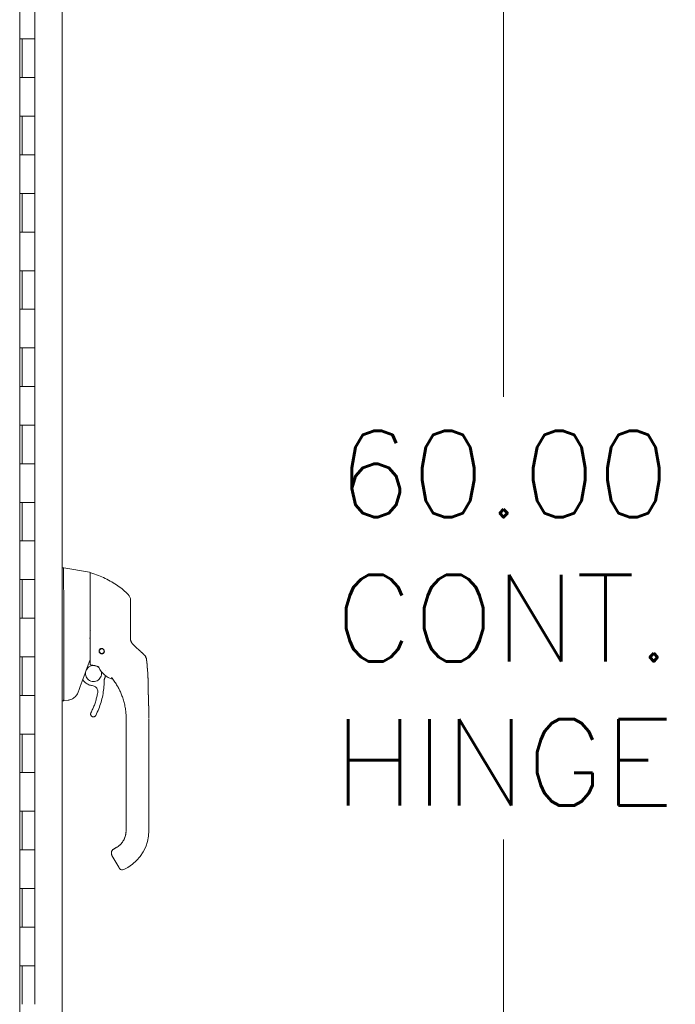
# Model space of a CAD drawing. Header units: inches. Extents: x 4 to 472, y 10 to 298.
# Tile 16 of 45: x 50 to 67, y 173 to 198. Entities that reach past the tile are written whole.
import ezdxf

# ---------------------------------------------------------------- set-up
doc = ezdxf.new("R2010")
doc.units = ezdxf.units.IN
doc.header["$LTSCALE"] = 28
doc.header["$MEASUREMENT"] = 0
doc.layers.add('Dimension (ANSI)', color=7, linetype='Continuous', lineweight=5)
doc.layers.add('Visible (ANSI)', color=7, linetype='Continuous', lineweight=5)
doc.styles.add('ROMANS', font='romans.shx')
doc.dimstyles.new('Default (ANSI)', dxfattribs={"dimscale": 28, "dimtxt": 0.08, "dimasz": 0.098425, "dimexe": 0.125, "dimexo": 0.0625, "dimgap": 0.031496, "dimtad": 0, "dimtih": 1, "dimtoh": 1, "dimrnd": 1e-08, "dimzin": 0, "dimdsep": 46, "dimtxsty": 'ROMANS', "dimcen": 0.09, "dimdle": 0.393701, "dimclrd": 256, "dimclre": 256, "dimclrt": 256, "dimadec": 0, "dimazin": 0, "dimtfac": 1.25, "dimtofl": 0, "dimtmove": 0, "dimatfit": 3, "dimfxl": 0, "dimtolj": 1, "dimtzin": 0, "dimlwd": -1, "dimlwe": -1, "dimarcsym": 0})

# ---------------------------------------------------------------- blocks, each defined once
blk = doc.blocks.new('*D30')
at = {"layer": 'Defpoints', "color": 0}
for p in [(50.392, 212.613), (50.392, 152.613), (62.541, 152.613)]:
    blk.add_point(p, dxfattribs=at)
at = {"layer": 'Dimension (ANSI)'}
for p, q in [((52.142, 212.613), (66.041, 212.613)), ((62.541, 209.858), (62.541, 188.349)), ((62.541, 155.369), (62.541, 176.878)), ((52.142, 152.613), (66.041, 152.613))]:
    blk.add_line(p, q, dxfattribs=at)
for points in [[(62.081, 209.858), (63, 209.858), (62.541, 212.613)], [(62.081, 155.369), (63, 155.369), (62.541, 152.613)]]:
    blk.add_solid(points, dxfattribs=at)
at = {"layer": 'Dimension (ANSI)', "insert": (62.541, 182.613), "char_height": 2.24, "attachment_point": 5, "style": 'ROMANS'}
blk.add_mtext('\\A1;60.00\\PCONT.\\PHINGE', dxfattribs=at)

msp = doc.modelspace()

# ---------------------------------------------------------------- linework, layer by layer
at = {"layer": 'Visible (ANSI)'}
for p, q in [((51.0984, 213.8012), (51.0984, 151.4261)), ((49.9966, 213.268), (49.9966, 151.893)), ((50.3917, 197.6135), (50.3917, 198.6135)), ((49.9994, 196.6135), (49.9994, 197.6135)), ((49.9994, 197.6135), (50.068, 197.6135)), ((50.0617, 196.6135), (50.0617, 197.6135)), ((50.3917, 197.6135), (50.068, 197.6135)), ((50.068, 197.6135), (50.3917, 197.6135)), ((50.3917, 196.6135), (50.3917, 197.6135)), ((50.068, 196.6135), (49.9994, 196.6135)), ((50.068, 196.6135), (50.3917, 196.6135)), ((50.3917, 196.6135), (50.068, 196.6135)), ((50.3917, 195.6135), (50.3917, 196.6135)), ((49.9994, 194.6135), (49.9994, 195.6135)), ((49.9994, 195.6135), (50.068, 195.6135)), ((50.0617, 194.6135), (50.0617, 195.6135)), ((50.3917, 195.6135), (50.068, 195.6135)), ((50.068, 195.6135), (50.3917, 195.6135)), ((50.3917, 194.6135), (50.3917, 195.6135)), ((50.068, 194.6135), (49.9994, 194.6135)), ((50.068, 194.6135), (50.3917, 194.6135)), ((50.3917, 194.6135), (50.068, 194.6135)), ((50.3917, 193.6135), (50.3917, 194.6135)), ((49.9994, 192.6135), (49.9994, 193.6135)), ((49.9994, 193.6135), (50.068, 193.6135)), ((50.0617, 192.6135), (50.0617, 193.6135)), ((50.3917, 193.6135), (50.068, 193.6135)), ((50.068, 193.6135), (50.3917, 193.6135)), ((50.3917, 192.6135), (50.3917, 193.6135)), ((50.068, 192.6135), (49.9994, 192.6135)), ((50.068, 192.6135), (50.3917, 192.6135)), ((50.3917, 192.6135), (50.068, 192.6135)), ((50.3917, 191.6135), (50.3917, 192.6135)), ((49.9994, 190.6135), (49.9994, 191.6135)), ((49.9994, 191.6135), (50.068, 191.6135)), ((50.0617, 190.6135), (50.0617, 191.6135)), ((50.3917, 191.6135), (50.068, 191.6135)), ((50.068, 191.6135), (50.3917, 191.6135)), ((50.3917, 190.6135), (50.3917, 191.6135)), ((50.068, 190.6135), (49.9994, 190.6135)), ((50.068, 190.6135), (50.3917, 190.6135)), ((50.3917, 190.6135), (50.068, 190.6135)), ((50.3917, 189.6135), (50.3917, 190.6135)), ((49.9994, 188.6135), (49.9994, 189.6135)), ((49.9994, 189.6135), (50.068, 189.6135)), ((50.0617, 188.6135), (50.0617, 189.6135)), ((50.3917, 189.6135), (50.068, 189.6135)), ((50.068, 189.6135), (50.3917, 189.6135)), ((50.3917, 188.6135), (50.3917, 189.6135)), ((50.068, 188.6135), (49.9994, 188.6135)), ((50.068, 188.6135), (50.3917, 188.6135)), ((50.3917, 188.6135), (50.068, 188.6135)), ((50.3917, 187.6135), (50.3917, 188.6135)), ((49.9994, 186.6135), (49.9994, 187.6135)), ((49.9994, 187.6135), (50.068, 187.6135)), ((50.0617, 186.6135), (50.0617, 187.6135)), ((50.3917, 187.6135), (50.068, 187.6135)), ((50.068, 187.6135), (50.3917, 187.6135)), ((50.3917, 186.6135), (50.3917, 187.6135)), ((50.068, 186.6135), (49.9994, 186.6135)), ((50.068, 186.6135), (50.3917, 186.6135)), ((50.3917, 186.6135), (50.068, 186.6135)), ((50.3917, 185.6135), (50.3917, 186.6135)), ((49.9994, 184.6135), (49.9994, 185.6135)), ((49.9994, 185.6135), (50.068, 185.6135)), ((50.0617, 184.6135), (50.0617, 185.6135)), ((50.3917, 185.6135), (50.068, 185.6135)), ((50.068, 185.6135), (50.3917, 185.6135)), ((50.3917, 184.6135), (50.3917, 185.6135)), ((50.068, 184.6135), (49.9994, 184.6135)), ((50.068, 184.6135), (50.3917, 184.6135)), ((50.3917, 184.6135), (50.068, 184.6135)), ((50.3917, 183.6135), (50.3917, 184.6135)), ((51.0984, 183.9191), (51.1428, 183.9191)), ((51.143, 183.9191), (51.1428, 183.9191)), ((51.8105, 183.8014), (51.143, 183.9191)), ((49.9994, 182.6135), (49.9994, 183.6135)), ((49.9994, 183.6135), (50.068, 183.6135)), ((50.0617, 182.6135), (50.0617, 183.6135)), ((50.3917, 183.6135), (50.068, 183.6135)), ((50.068, 183.6135), (50.3917, 183.6135)), ((50.3917, 182.6135), (50.3917, 183.6135)), ((51.8267, 183.4415), (51.8267, 183.782)), ((51.143, 183.2212), (51.143, 182.1571)), ((50.068, 182.6135), (49.9994, 182.6135)), ((50.068, 182.6135), (50.3917, 182.6135)), ((50.3917, 182.6135), (50.068, 182.6135)), ((50.3917, 181.6135), (50.3917, 182.6135)), ((51.143, 181.9266), (51.143, 180.5222)), ((49.9994, 180.6135), (49.9994, 181.6135)), ((49.9994, 181.6135), (50.068, 181.6135)), ((50.0617, 180.6135), (50.0617, 181.6135)), ((50.3917, 181.6135), (50.068, 181.6135)), ((50.068, 181.6135), (50.3917, 181.6135)), ((50.3917, 180.6135), (50.3917, 181.6135)), ((52.2301, 181.2715), (52.2301, 181.2715)), ((51.6283, 181.0274), (51.6698, 180.9779)), ((50.068, 180.6135), (49.9994, 180.6135)), ((50.068, 180.6135), (50.3917, 180.6135)), ((50.3917, 180.6135), (50.068, 180.6135)), ((50.3917, 179.6135), (50.3917, 180.6135)), ((51.0984, 180.4703), (51.142, 180.4703)), ((51.142, 180.4703), (51.143, 180.4703)), ((51.2562, 180.4902), (51.143, 180.4703)), ((51.835, 180.129), (51.835, 180.1293)), ((52.7568, 179.9502), (52.7568, 180.0102)), ((52.7568, 179.9502), (52.7568, 179.34)), ((53.3473, 179.0841), (53.3473, 180.0102)), ((49.9994, 178.6135), (49.9994, 179.6135)), ((49.9994, 179.6135), (50.068, 179.6135)), ((50.0617, 178.6135), (50.0617, 179.6135)), ((50.3917, 179.6135), (50.068, 179.6135)), ((50.068, 179.6135), (50.3917, 179.6135)), ((50.3917, 178.6135), (50.3917, 179.6135)), ((52.7568, 179.2416), (52.7568, 179.34)), ((52.7568, 179.2416), (52.7568, 179.0841)), ((52.7568, 179.0841), (52.7568, 178.6313)), ((53.3473, 179.0841), (53.3473, 177.1156)), ((50.068, 178.6135), (49.9994, 178.6135)), ((50.068, 178.6135), (50.3917, 178.6135)), ((50.3917, 178.6135), (50.068, 178.6135)), ((50.3917, 177.6135), (50.3917, 178.6135)), ((52.7568, 178.6313), (52.7568, 178.5329)), ((52.7568, 178.5329), (52.7568, 177.9227)), ((52.7568, 177.9227), (52.7568, 177.8243)), ((52.7568, 177.8243), (52.7568, 177.214)), ((49.9994, 176.6135), (49.9994, 177.6135)), ((49.9994, 177.6135), (50.068, 177.6135)), ((50.0617, 176.6135), (50.0617, 177.6135)), ((50.3917, 177.6135), (50.068, 177.6135)), ((50.068, 177.6135), (50.3917, 177.6135)), ((50.3917, 176.6135), (50.3917, 177.6135)), ((52.7568, 177.214), (52.7568, 177.1156)), ((50.068, 176.6135), (49.9994, 176.6135)), ((50.068, 176.6135), (50.3917, 176.6135)), ((50.3917, 176.6135), (50.068, 176.6135)), ((50.3917, 175.6135), (50.3917, 176.6135)), ((52.3736, 176.5314), (52.3736, 176.5314)), ((52.3736, 176.531), (52.3736, 176.5311)), ((52.3736, 176.5307), (52.3736, 176.5307)), ((52.3894, 176.4716), (52.5666, 176.1647)), ((52.5008, 176.6731), (52.4326, 176.6337)), ((52.5162, 176.6816), (52.4327, 176.6334)), ((52.4327, 176.6337), (52.5008, 176.6731)), ((52.5008, 176.6731), (52.4327, 176.6337)), ((52.5008, 176.6724), (52.4327, 176.633)), ((52.4327, 176.633), (52.5008, 176.6724)), ((52.4327, 176.633), (52.5008, 176.6724)), ((52.4327, 176.6337), (52.4327, 176.6337)), ((52.4327, 176.633), (52.4327, 176.633)), ((52.5008, 176.6731), (52.5008, 176.6731)), ((52.5008, 176.6724), (52.5008, 176.6724)), ((52.7961, 176.1609), (52.6938, 176.1019)), ((49.9994, 174.6135), (49.9994, 175.6135)), ((49.9994, 175.6135), (50.068, 175.6135)), ((50.0617, 174.6135), (50.0617, 175.6135)), ((50.3917, 175.6135), (50.068, 175.6135)), ((50.068, 175.6135), (50.3917, 175.6135)), ((50.3917, 174.6135), (50.3917, 175.6135)), ((50.068, 174.6135), (49.9994, 174.6135)), ((50.068, 174.6135), (50.3917, 174.6135)), ((50.3917, 174.6135), (50.068, 174.6135)), ((50.3917, 173.6135), (50.3917, 174.6135)), ((49.9994, 172.6135), (49.9994, 173.6135)), ((49.9994, 173.6135), (50.068, 173.6135)), ((50.0617, 172.6135), (50.0617, 173.6135)), ((50.3917, 173.6135), (50.068, 173.6135)), ((50.068, 173.6135), (50.3917, 173.6135)), ((50.3917, 172.6135), (50.3917, 173.6135))]:
    msp.add_line(p, q, dxfattribs=at)
msp.add_circle((52.122, 181.7609), 0.061, dxfattribs=at)
for centre, radius, start, end in [((51.8071, 183.782), 0.0197, 0.00006, 80.00001), ((51.8385, 183.7763), 0.0118, 73.0732, 179.99998), ((51.0141, 183.2212), 0.129, 0.01037, 3.51015), ((52.6732, 183.086), 0.1969, 359.99997, 45.47278), ((52.122, 181.7609), 0.0689, 180.08663, 359.90795), ((52.122, 181.7621), 0.061, 180.56492, 359.43508), ((52.122, 181.7618), 0.061, 180.42604, 359.57396), ((52.122, 181.7615), 0.061, 180.2801, 359.7199), ((52.0287, 181.335), 0.0201, 23.66834, 56.81565), ((52.5519, 181.5644), 0.5512, 203.66848, 254.63979), ((66.388, 175.5279), 15.748, 159.74434, 160.82859), ((52.4005, 181.0135), 0.0201, 44.47562, 74.6398), ((52.6545, 176.1701), 0.0787, 210.00002, 300.00002)]:
    msp.add_arc(centre, radius, start, end, dxfattribs=at)
for centre, major_axis, ratio, start_param, end_param in [((53.1355, 182.1221), (-0.2377, -0.1397), 0.8326746, 0.1984379, 0.2341508), ((53.0889, 181.5188), (-0.0314, 0.1943), 0.9999984, 4.712389, 5.3634248), ((53.0889, 181.5181), (0.1958, 0.0203), 0.9999934, 0, 0.5297275), ((53.4869, 180.8185), (-1.4398, 0.5246), 0.0011887, 0.0004265, 0.0011341), ((52.0404, 181.3299), (0.0081, 0.0184), 0.9571386, 6.2831848, 6.2867931), ((52.358, 181.0672), (0.0155, 0.0128), 0.7633201, 6.2825394, 6.2831869), ((52.5519, 181.5647), (0.5314, -0.1463), 0.9999993, 4.712389, 4.7123951), ((51.9633, 181.6274), (0.4425, -0.5946), 0.000761, 6.2822115, 6.2842075), ((50.6896, 180.4703), (0.4534, 0.0534), 0.1629425, 6.1951839, 6.264012), ((52.2449, 177.1163), (0.5118, 0), 0.9999992, 5.2359878, 6.2831853), ((52.2449, 177.1156), (1.1024, 0), 0.9999992, 5.2359878, 6.2831853), ((52.4576, 176.511), (-0.0682, -0.0394), 0.0011029, 6.2825485, 6.2831853)]:
    msp.add_ellipse(centre, major_axis=major_axis, ratio=ratio, start_param=start_param, end_param=end_param, dxfattribs=at)
for points, knots in [([(51.1428, 183.9191), (51.14, 183.9191), (51.1379, 183.9145), (51.1342, 183.8941), (51.1329, 183.8762), (51.1305, 183.8185), (51.13, 183.7734), (51.13, 183.6632), (51.1305, 183.5993), (51.1329, 183.4777), (51.1342, 183.4238), (51.1379, 183.3223), (51.14, 183.2756), (51.1428, 183.2291)], [-2.7434722, -2.7434722, -2.7434722, -2.7434722, -2.3881903, -2.3881903, -1.9605506, -1.9605506, -1.3719512, -1.3719512, -0.783309, -0.783309, -0.3554091, -0.3554091, 0, 0, 0, 0]), ([(52.8112, 183.2264), (52.7714, 183.2656), (52.7288, 183.3041), (52.6838, 183.3416), (52.6387, 183.3791), (52.5911, 183.4155), (52.541, 183.4507), (52.4908, 183.4859), (52.438, 183.5198), (52.3828, 183.5522), (52.3275, 183.5846), (52.2698, 183.6154), (52.2122, 183.6432), (52.1545, 183.6711), (52.0971, 183.6962), (52.0359, 183.7202), (51.9747, 183.7443), (51.9096, 183.767), (51.842, 183.7876)], [0, 0, 0, 0, 0.1666667, 0.1666667, 0.1666667, 0.3333333, 0.3333333, 0.3333333, 0.5, 0.5, 0.5, 0.6666667, 0.6666667, 0.6666667, 0.8333333, 0.8333333, 0.8333333, 1, 1, 1, 1]), ([(51.8267, 183.4415), (51.8267, 183.4293), (51.8267, 183.4173), (51.8267, 183.4056), (51.8267, 183.3879), (51.8267, 183.371), (51.8267, 183.3547), (51.8267, 183.3384), (51.8267, 183.3228), (51.8267, 183.3079), (51.8267, 183.2929), (51.8267, 183.2786), (51.8267, 183.2649), (51.8267, 183.2513), (51.8267, 183.2382), (51.8267, 183.2257), (51.8267, 183.2132), (51.8267, 183.2012), (51.8267, 183.1898), (51.8267, 183.1783), (51.8267, 183.1674), (51.8267, 183.1569), (51.8267, 183.1465), (51.8267, 183.1365), (51.8267, 183.127), (51.8267, 183.1174), (51.8267, 183.1084), (51.8267, 183.0997), (51.8267, 183.091), (51.8267, 183.0828), (51.8267, 183.0749)], [0.73879691, 0.73879691, 0.73879691, 0.73879691, 0.75675676, 0.75675676, 0.75675676, 0.78378378, 0.78378378, 0.78378378, 0.81081081, 0.81081081, 0.81081081, 0.83783784, 0.83783784, 0.83783784, 0.86486486, 0.86486486, 0.86486486, 0.89189189, 0.89189189, 0.89189189, 0.91891892, 0.91891892, 0.91891892, 0.94594595, 0.94594595, 0.94594595, 0.97297297, 0.97297297, 0.97297297, 1, 1, 1, 1]), ([(51.8267, 183.0749), (51.8267, 182.99), (51.8267, 182.9083), (51.8267, 182.8289), (51.8267, 182.7496), (51.8267, 182.6727), (51.8267, 182.6003), (51.8267, 182.528), (51.8267, 182.4602), (51.8267, 182.3895), (51.8267, 182.3189), (51.8267, 182.2453), (51.8267, 182.1713)], [0, 0, 0, 0, 0.25, 0.25, 0.25, 0.5, 0.5, 0.5, 0.75, 0.75, 0.75, 1, 1, 1, 1]), ([(52.87, 182.4713), (52.87, 182.4803), (52.87, 182.4897), (52.87, 182.4995), (52.87, 182.5094), (52.87, 182.5198), (52.87, 182.5306), (52.87, 182.5414), (52.87, 182.5527), (52.87, 182.5645), (52.87, 182.5763), (52.87, 182.5886), (52.87, 182.6014), (52.87, 182.6142), (52.87, 182.6276), (52.87, 182.6415), (52.87, 182.6553), (52.87, 182.6698), (52.87, 182.6847), (52.87, 182.6997), (52.87, 182.7153), (52.87, 182.7314), (52.87, 182.7475), (52.87, 182.7643), (52.87, 182.7815), (52.87, 182.7987), (52.87, 182.8165), (52.87, 182.8346), (52.87, 182.8528), (52.87, 182.8714), (52.87, 182.8892), (52.87, 182.9069), (52.87, 182.9237), (52.87, 182.9388), (52.87, 182.954), (52.87, 182.9674), (52.87, 182.9794), (52.87, 182.9915), (52.87, 183.002), (52.87, 183.0113), (52.87, 183.0206), (52.87, 183.0286), (52.87, 183.0357), (52.87, 183.0427), (52.87, 183.0487), (52.87, 183.0539), (52.87, 183.0591), (52.87, 183.0634), (52.87, 183.067), (52.87, 183.0707), (52.87, 183.0737), (52.87, 183.0761), (52.87, 183.0785), (52.87, 183.0803), (52.87, 183.0817), (52.87, 183.0831), (52.87, 183.0841), (52.87, 183.0847), (52.87, 183.0853), (52.87, 183.0856), (52.87, 183.0856)], [0, 0, 0, 0, 0.05, 0.05, 0.05, 0.1, 0.1, 0.1, 0.15, 0.15, 0.15, 0.2, 0.2, 0.2, 0.25, 0.25, 0.25, 0.3, 0.3, 0.3, 0.35, 0.35, 0.35, 0.4, 0.4, 0.4, 0.45, 0.45, 0.45, 0.5, 0.5, 0.5, 0.55, 0.55, 0.55, 0.6, 0.6, 0.6, 0.65, 0.65, 0.65, 0.7, 0.7, 0.7, 0.75, 0.75, 0.75, 0.8, 0.8, 0.8, 0.85, 0.85, 0.85, 0.9, 0.9, 0.9, 0.95, 0.95, 0.95, 1, 1, 1, 1]), ([(52.87, 182.0816), (52.87, 182.1224), (52.87, 182.164), (52.87, 182.2065), (52.87, 182.249), (52.87, 182.2923), (52.87, 182.3365), (52.87, 182.3806), (52.87, 182.4256), (52.87, 182.4713)], [0, 0, 0, 0, 0.33333333, 0.33333333, 0.33333333, 0.66666667, 0.66666667, 0.66666667, 1, 1, 1, 1]), ([(51.143, 182.1558), (51.1426, 182.1171), (51.1424, 182.0785), (51.1424, 182.002), (51.1426, 181.9644), (51.143, 181.9279)], [-0.58964336, -0.58964336, -0.58964336, -0.58964336, -0.29484392, -0.29484392, 0, 0, 0, 0]), ([(51.826, 182.0837), (51.8254, 182.0856), (51.8245, 182.0873), (51.8231, 182.0889), (51.8217, 182.0904), (51.8199, 182.0918), (51.8178, 182.0932), (51.8156, 182.0945), (51.8131, 182.0958), (51.8105, 182.0971)], [0, 0, 0, 0, 0.3333333, 0.3333333, 0.3333333, 0.6666667, 0.6666667, 0.6666667, 1, 1, 1, 1]), ([(51.826, 182.0837), (51.8263, 182.0826), (51.8265, 182.0806), (51.8267, 182.076), (51.8267, 182.0735), (51.8267, 182.0711)], [-0.039762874, -0.039762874, -0.039762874, -0.039762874, -0.019191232, -0.019191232, 0, 0, 0, 0]), ([(51.8267, 182.1713), (51.8267, 182.1614), (51.8267, 182.1513), (51.8267, 182.1408), (51.8267, 182.1302), (51.8267, 182.1193), (51.8267, 182.1086), (51.8267, 182.0979), (51.8267, 182.0874), (51.8267, 182.077), (51.8267, 182.0666), (51.8267, 182.0563), (51.8267, 182.0461), (51.8267, 182.0359), (51.8267, 182.0258), (51.8267, 182.0159), (51.8267, 182.0061), (51.8267, 181.9964), (51.8267, 181.9864), (51.8267, 181.9765), (51.8267, 181.9663), (51.8267, 181.9556), (51.8267, 181.9449), (51.8267, 181.9336), (51.8267, 181.9222), (51.8267, 181.9109), (51.8267, 181.8993), (51.8267, 181.8876), (51.8267, 181.8759), (51.8267, 181.8641), (51.8267, 181.8521), (51.8267, 181.8401), (51.8267, 181.8281), (51.8267, 181.8159), (51.8267, 181.8038), (51.8267, 181.7916), (51.8267, 181.7794), (51.8267, 181.7672), (51.8267, 181.755), (51.8267, 181.7427), (51.8267, 181.7304), (51.8267, 181.7179), (51.8267, 181.7062), (51.8267, 181.6945), (51.8267, 181.6837), (51.8267, 181.6739), (51.8267, 181.664), (51.8267, 181.6551), (51.8267, 181.6468), (51.8267, 181.6385), (51.8267, 181.6308), (51.8267, 181.6236), (51.8267, 181.6163), (51.8267, 181.6094), (51.8267, 181.6028), (51.8267, 181.5961), (51.8267, 181.5896), (51.8267, 181.5832), (51.8267, 181.5768), (51.8267, 181.5706), (51.8267, 181.5644), (51.8267, 181.5582), (51.8267, 181.5521), (51.8267, 181.546), (51.8267, 181.5399), (51.8267, 181.5338), (51.8267, 181.5279), (51.8267, 181.5219), (51.8267, 181.5161), (51.8267, 181.5108), (51.8267, 181.5054), (51.8267, 181.5006), (51.8267, 181.4963), (51.8267, 181.4919), (51.8267, 181.488), (51.8267, 181.4845), (51.8267, 181.4809), (51.8267, 181.4777), (51.8267, 181.4747), (51.8267, 181.4717), (51.8267, 181.4691), (51.8267, 181.4666), (51.8267, 181.4642), (51.8267, 181.462), (51.8267, 181.4599), (51.8267, 181.4579), (51.8267, 181.456), (51.8267, 181.4542), (51.8267, 181.4525), (51.8267, 181.4509), (51.8267, 181.4493), (51.8267, 181.4478), (51.8267, 181.4463), (51.8267, 181.4449), (51.8267, 181.4435), (51.8267, 181.4421), (51.8267, 181.4408), (51.8267, 181.4394), (51.8267, 181.4381), (51.8267, 181.4367), (51.8267, 181.4354), (51.8267, 181.434), (51.8267, 181.4327), (51.8267, 181.4314), (51.8267, 181.4302), (51.8267, 181.4291), (51.8267, 181.428), (51.8267, 181.4271), (51.8267, 181.4262), (51.8267, 181.4254), (51.8267, 181.4246), (51.8267, 181.4239), (51.8267, 181.4233), (51.8267, 181.4227), (51.8267, 181.4221), (51.8267, 181.4216), (51.8267, 181.4211), (51.8267, 181.4206), (51.8267, 181.4202), (51.8267, 181.4198), (51.8267, 181.4194), (51.8267, 181.4191), (51.8267, 181.4187), (51.8267, 181.4184), (51.8267, 181.4181), (51.8267, 181.4179), (51.8267, 181.4177), (51.8267, 181.4174), (51.8267, 181.4172), (51.8267, 181.417), (51.8267, 181.4168), (51.8267, 181.4167), (51.8267, 181.4165), (51.8267, 181.4164), (51.8267, 181.4163), (51.8267, 181.4162), (51.8267, 181.416), (51.8267, 181.4159), (51.8267, 181.4159), (51.8267, 181.4158), (51.8267, 181.4157), (51.8267, 181.4157), (51.8267, 181.4156), (51.8267, 181.4156), (51.8267, 181.4155), (51.8267, 181.4155), (51.8267, 181.4155), (51.8267, 181.4154), (51.8267, 181.4154), (51.8267, 181.4154), (51.8267, 181.4154)], [0, 0, 0, 0, 0.02, 0.02, 0.02, 0.04, 0.04, 0.04, 0.06, 0.06, 0.06, 0.08, 0.08, 0.08, 0.1, 0.1, 0.1, 0.12, 0.12, 0.12, 0.14, 0.14, 0.14, 0.16, 0.16, 0.16, 0.18, 0.18, 0.18, 0.2, 0.2, 0.2, 0.22, 0.22, 0.22, 0.24, 0.24, 0.24, 0.26, 0.26, 0.26, 0.28, 0.28, 0.28, 0.3, 0.3, 0.3, 0.32, 0.32, 0.32, 0.34, 0.34, 0.34, 0.36, 0.36, 0.36, 0.38, 0.38, 0.38, 0.4, 0.4, 0.4, 0.42, 0.42, 0.42, 0.44, 0.44, 0.44, 0.46, 0.46, 0.46, 0.48, 0.48, 0.48, 0.5, 0.5, 0.5, 0.52, 0.52, 0.52, 0.54, 0.54, 0.54, 0.56, 0.56, 0.56, 0.58, 0.58, 0.58, 0.6, 0.6, 0.6, 0.62, 0.62, 0.62, 0.64, 0.64, 0.64, 0.66, 0.66, 0.66, 0.68, 0.68, 0.68, 0.7, 0.7, 0.7, 0.72, 0.72, 0.72, 0.74, 0.74, 0.74, 0.76, 0.76, 0.76, 0.78, 0.78, 0.78, 0.8, 0.8, 0.8, 0.82, 0.82, 0.82, 0.84, 0.84, 0.84, 0.86, 0.86, 0.86, 0.88, 0.88, 0.88, 0.9, 0.9, 0.9, 0.92, 0.92, 0.92, 0.94, 0.94, 0.94, 0.96, 0.96, 0.96, 0.98, 0.98, 0.98, 1, 1, 1, 1]), ([(52.87, 182.0831), (52.87, 182.0745), (52.8706, 182.0664), (52.8715, 182.0588), (52.8725, 182.0512), (52.8738, 182.0442), (52.8754, 182.0376), (52.8769, 182.0311), (52.8787, 182.025), (52.8806, 182.0193), (52.8826, 182.0137), (52.8846, 182.0085), (52.8867, 182.0037), (52.8889, 181.9989), (52.891, 181.9945), (52.8932, 181.9904), (52.8954, 181.9862), (52.8976, 181.9825), (52.8998, 181.9789), (52.902, 181.9754), (52.9042, 181.9722), (52.9063, 181.9691), (52.9085, 181.9661), (52.9106, 181.9632), (52.9128, 181.9606), (52.9149, 181.9579), (52.917, 181.9554), (52.9191, 181.953), (52.9212, 181.9506), (52.9233, 181.9483), (52.9254, 181.9461)], [0.00000004, 0.00000004, 0.00000004, 0.00000004, 0.1, 0.1, 0.1, 0.2, 0.2, 0.2, 0.3, 0.3, 0.3, 0.4, 0.4, 0.4, 0.5, 0.5, 0.5, 0.6, 0.6, 0.6, 0.7, 0.7, 0.7, 0.8, 0.8, 0.8, 0.9, 0.9, 0.9, 1, 1, 1, 1]), ([(52.122, 181.6918), (52.1168, 181.6918), (52.1116, 181.6924), (52.1014, 181.6947), (52.0964, 181.6965), (52.0843, 181.7024), (52.0778, 181.7073), (52.066, 181.7195), (52.0612, 181.7271), (52.0554, 181.7418), (52.0538, 181.7488), (52.0528, 181.7625), (52.0533, 181.7691), (52.0564, 181.783), (52.0593, 181.7901), (52.068, 181.8043), (52.0742, 181.8111), (52.0876, 181.8207), (52.094, 181.824), (52.1077, 181.8284), (52.1148, 181.8295), (52.122, 181.8295)], [-0.57392807, -0.57392807, -0.57392807, -0.57392807, -0.53381403, -0.53381403, -0.49391427, -0.49391427, -0.43075969, -0.43075969, -0.35976568, -0.35976568, -0.30059841, -0.30059841, -0.24545309, -0.24545309, -0.18315135, -0.18315135, -0.11040726, -0.11040726, -0.05467869, -0.05467869, -0.000001, -0.000001, -0.000001, -0.000001]), ([(52.122, 181.8295), (52.1273, 181.8295), (52.1326, 181.8289), (52.143, 181.8264), (52.1481, 181.8246), (52.1608, 181.8183), (52.1677, 181.8129), (52.1793, 181.7999), (52.1837, 181.7925), (52.1894, 181.7771), (52.1908, 181.7694), (52.191, 181.754), (52.1899, 181.7465), (52.1851, 181.7318), (52.1814, 181.7249), (52.1715, 181.7119), (52.1651, 181.7062), (52.1524, 181.6985), (52.1466, 181.696), (52.1345, 181.6926), (52.1283, 181.6918), (52.122, 181.6918)], [-0.56928744, -0.56928744, -0.56928744, -0.56928744, -0.52888577, -0.52888577, -0.48768411, -0.48768411, -0.42024216, -0.42024216, -0.35307171, -0.35307171, -0.29129274, -0.29129274, -0.2304014, -0.2304014, -0.16717789, -0.16717789, -0.09852884, -0.09852884, -0.04859211, -0.04859211, -0.000001, -0.000001, -0.000001, -0.000001]), ([(53.0727, 181.8059), (53.0784, 181.8004), (53.0847, 181.7945), (53.0915, 181.788), (53.0984, 181.7814), (53.106, 181.7742), (53.1134, 181.7671), (53.1209, 181.7601), (53.1282, 181.7531), (53.135, 181.7466), (53.1418, 181.7402), (53.148, 181.7342), (53.1538, 181.7288), (53.1596, 181.7233), (53.1648, 181.7183), (53.1696, 181.7137), (53.1745, 181.7091), (53.1788, 181.705), (53.1828, 181.7012), (53.1868, 181.6974), (53.1904, 181.6939), (53.1937, 181.6908), (53.197, 181.6877), (53.1999, 181.6849), (53.2025, 181.6824), (53.2051, 181.68), (53.2074, 181.6778), (53.2094, 181.6759), (53.2114, 181.6739), (53.2132, 181.6722), (53.2147, 181.6708), (53.2162, 181.6693), (53.2175, 181.6681), (53.2186, 181.6671), (53.2198, 181.666), (53.2207, 181.6651), (53.2214, 181.6644), (53.2222, 181.6637), (53.2228, 181.6631), (53.2232, 181.6627), (53.2237, 181.6623), (53.224, 181.662), (53.2242, 181.6618), (53.2244, 181.6616), (53.2245, 181.6615), (53.2245, 181.6615)], [0.00000004, 0.00000004, 0.00000004, 0.00000004, 0.06666667, 0.06666667, 0.06666667, 0.13333333, 0.13333333, 0.13333333, 0.2, 0.2, 0.2, 0.26666667, 0.26666667, 0.26666667, 0.33333333, 0.33333333, 0.33333333, 0.4, 0.4, 0.4, 0.46666667, 0.46666667, 0.46666667, 0.53333333, 0.53333333, 0.53333333, 0.6, 0.6, 0.6, 0.66666667, 0.66666667, 0.66666667, 0.73333333, 0.73333333, 0.73333333, 0.8, 0.8, 0.8, 0.86666667, 0.86666667, 0.86666667, 0.93333333, 0.93333333, 0.93333333, 1, 1, 1, 1]), ([(53.2655, 181.6054), (53.2655, 181.6054), (53.2656, 181.6053), (53.2661, 181.6043), (53.2677, 181.6012), (53.2714, 181.5923), (53.2727, 181.5892), (53.276, 181.58), (53.2782, 181.5731), (53.2821, 181.5573), (53.2838, 181.5481), (53.2847, 181.5387)], [0.30539867, 0.30539867, 0.30539867, 0.30539867, 0.32826155, 0.32826155, 0.44781005, 0.44781005, 0.49541217, 0.49541217, 0.56786727, 0.56786727, 0.64600989, 0.64600989, 0.64600989, 0.64600989]), ([(51.7042, 181.1805), (51.7042, 181.2026), (51.7078, 181.2246), (51.7217, 181.2665), (51.732, 181.2863), (51.7583, 181.3217), (51.7743, 181.3372), (51.8105, 181.3625), (51.8306, 181.3722), (51.8728, 181.3849), (51.8949, 181.3878), (51.9259, 181.3869), (51.9347, 181.386), (51.9435, 181.3846)], [5.9346961, 5.9346961, 5.9346961, 5.9346961, 6.2546961, 6.2546961, 6.5746962, 6.5746962, 6.8946962, 6.8946962, 7.2146962, 7.2146962, 7.5346961, 7.5346961, 7.6638354, 7.6638354, 7.6638354, 7.6638354]), ([(51.8373, 181.4037), (51.836, 181.4038), (51.8347, 181.4042), (51.8321, 181.4054), (51.8309, 181.4063), (51.8288, 181.4085), (51.828, 181.4098), (51.827, 181.4126), (51.8267, 181.414), (51.8267, 181.4154)], [0, 0, 0, 0, 0.010213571, 0.010213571, 0.021888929, 0.021888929, 0.03336269, 0.03336269, 0.044191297, 0.044191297, 0.044191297, 0.044191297]), ([(51.8373, 181.4037), (51.8384, 181.4036), (51.8394, 181.4035), (51.8414, 181.4032), (51.8424, 181.4031), (51.8434, 181.403)], [-0.015527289, -0.015527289, -0.015527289, -0.015527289, -0.007755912, -0.007755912, -0.000000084, -0.000000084, -0.000000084, -0.000000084]), ([(52.0484, 181.3483), (52.0322, 181.3554), (52.0157, 181.3619), (51.999, 181.3678), (51.9823, 181.3736), (51.9653, 181.3788), (51.9482, 181.3834), (51.9311, 181.388), (51.9138, 181.3919), (51.8963, 181.3952), (51.8788, 181.3985), (51.8612, 181.4011), (51.8434, 181.403)], [0.00000001, 0.00000001, 0.00000001, 0.00000001, 0.25, 0.25, 0.25, 0.5, 0.5, 0.5, 0.75, 0.75, 0.75, 1, 1, 1, 1]), ([(51.9971, 181.3684), (52.0121, 181.3615), (52.0262, 181.3529), (52.0437, 181.339), (52.0482, 181.3352), (52.0524, 181.3312)], [7.9353654, 7.9353654, 7.9353654, 7.9353654, 8.17469604, 8.17469604, 8.25940983, 8.25940983, 8.25940983, 8.25940983]), ([(53.2847, 181.5387), (53.2932, 181.4571), (53.3018, 181.3755), (53.314, 181.2325), (53.3184, 181.171), (53.3215, 181.0981), (53.322, 181.0866), (53.3225, 181.0712), (53.3226, 181.0671), (53.3228, 181.0593), (53.3229, 181.0555), (53.323, 181.0506), (53.3231, 181.0492), (53.3232, 181.0454), (53.3232, 181.0436), (53.3233, 181.0372), (53.3233, 181.0372), (53.3233, 181.0361), (53.3233, 181.0359), (53.3233, 181.0359)], [0.0000066, 0.0000066, 0.0000066, 0.0000066, 0.6250104, 0.6250104, 1.0938658, 1.0938658, 1.181845, 1.181845, 1.2131635, 1.2131635, 1.244798, 1.244798, 1.2605313, 1.2605313, 1.2923474, 1.2923474, 1.4199121, 1.4199121, 1.5350653, 1.5350653, 1.5350653, 1.5350653]), ([(53.3234, 181.0324), (53.3224, 181.089), (53.3196, 181.1467), (53.3157, 181.2042), (53.3117, 181.2621), (53.3066, 181.3197), (53.3012, 181.3758), (53.2958, 181.4318), (53.2901, 181.4861), (53.2847, 181.5384)], [0.00202866, 0.00202866, 0.00202866, 0.00202866, 0.33333333, 0.33333333, 0.33333333, 0.66666667, 0.66666667, 0.66666667, 1, 1, 1, 1]), ([(52.1176, 181.1805), (52.1176, 181.1586), (52.1141, 181.1366), (52.1002, 181.0948), (52.0899, 181.075), (52.0636, 181.0397), (52.0475, 181.0241), (52.0114, 180.9988), (51.9913, 180.9891), (51.9491, 180.9764), (51.9269, 180.9735), (51.8829, 180.9748), (51.8609, 180.979), (51.8195, 180.9941), (51.8, 181.005), (51.7654, 181.0323), (51.7503, 181.0488), (51.7261, 181.0857), (51.717, 181.106), (51.7066, 181.1447), (51.7043, 181.1626), (51.7042, 181.1805)], [2.7943163, 2.7943163, 2.7943163, 2.7943163, 3.1131035, 3.1131035, 3.4331035, 3.4331035, 3.7531035, 3.7531035, 4.0731035, 4.0731035, 4.3931035, 4.3931035, 4.7131034, 4.7131034, 5.0331034, 5.0331034, 5.3531034, 5.3531034, 5.6731034, 5.6731034, 5.9334832, 5.9334832, 5.9334832, 5.9334832]), ([(52.1106, 181.2341), (52.1106, 181.2341), (52.1106, 181.234), (52.1153, 181.2166), (52.1176, 181.1986), (52.1176, 181.1805)], [8.81399674, 8.81399674, 8.81399674, 8.81399674, 8.81469604, 8.81469604, 9.07628873, 9.07628873, 9.07628873, 9.07628873]), ([(52.2004, 181.0563), (52.1983, 181.0514), (52.1964, 181.0464), (52.193, 181.0363), (52.1915, 181.0312), (52.1889, 181.0209), (52.1878, 181.0157), (52.1861, 181.0052), (52.1855, 180.9999), (52.1846, 180.9893), (52.1844, 180.984), (52.1844, 180.9787)], [6.22620958, 6.22620958, 6.22620958, 6.22620958, 6.30729363, 6.30729363, 6.38837768, 6.38837768, 6.46946173, 6.46946173, 6.55054578, 6.55054578, 6.63162983, 6.63162983, 6.63162983, 6.63162983]), ([(52.2207, 181.1237), (52.2206, 181.1231), (52.2205, 181.1224), (52.2189, 181.1142), (52.2172, 181.1068), (52.2133, 181.0921), (52.2111, 181.0848), (52.2061, 181.0704), (52.2034, 181.0633), (52.2004, 181.0563)], [2.97444193, 2.97444193, 2.97444193, 2.97444193, 2.98096633, 2.98096633, 3.05350035, 3.05350035, 3.12603437, 3.12603437, 3.19856838, 3.19856838, 3.19856838, 3.19856838]), ([(52.6063, 180.706), (52.593, 180.7353), (52.5784, 180.7653), (52.5623, 180.7959), (52.5462, 180.8264), (52.5286, 180.8576), (52.5093, 180.8891), (52.49, 180.9206), (52.4691, 180.9525), (52.4465, 180.9843), (52.424, 181.0162), (52.3997, 181.0481), (52.3735, 181.08)], [0, 0, 0, 0, 0.25, 0.25, 0.25, 0.5, 0.5, 0.5, 0.75, 0.75, 0.75, 0.99999998, 0.99999998, 0.99999998, 0.99999998]), ([(51.6147, 180.9906), (51.6148, 180.9903), (51.6149, 180.9899), (51.6151, 180.9881), (51.6152, 180.9867), (51.6149, 180.9835), (51.6145, 180.9817), (51.6139, 180.98)], [0.020894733, 0.020894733, 0.020894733, 0.020894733, 0.023788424, 0.023788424, 0.034584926, 0.034584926, 0.048126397, 0.048126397, 0.048126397, 0.048126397]), ([(51.8788, 180.8672), (51.8627, 180.8689), (51.8468, 180.8718), (51.8155, 180.8799), (51.8002, 180.8852), (51.7705, 180.8981), (51.7562, 180.9057), (51.7289, 180.923), (51.7159, 180.9327), (51.6915, 180.954), (51.6802, 180.9656), (51.6698, 180.9779)], [4.46606988, 4.46606988, 4.46606988, 4.46606988, 4.62005346, 4.62005346, 4.77403703, 4.77403703, 4.92802061, 4.92802061, 5.08200418, 5.08200418, 5.23598776, 5.23598776, 5.23598776, 5.23598776]), ([(51.8788, 180.8672), (51.8942, 180.8656), (51.9093, 180.8618), (51.9377, 180.8499), (51.9511, 180.8419), (51.9748, 180.8222), (51.9853, 180.8107), (52.0024, 180.785), (52.009, 180.7709), (52.018, 180.7414), (52.0202, 180.726), (52.0202, 180.7106)], [1.3244772, 1.3244772, 1.3244772, 1.3244772, 1.6182025, 1.6182025, 1.9119277, 1.9119277, 2.2056529, 2.2056529, 2.4993782, 2.4993782, 2.7931034, 2.7931034, 2.7931034, 2.7931034]), ([(52.1844, 180.9787), (52.1844, 180.9175), (52.1815, 180.8564), (52.1698, 180.7347), (52.161, 180.6741), (52.1377, 180.5541), (52.1232, 180.4946), (52.0885, 180.3774), (52.0683, 180.3196), (52.0226, 180.2062), (51.997, 180.1506), (51.9688, 180.0963)], [2.79314814, 2.79314814, 2.79314814, 2.79314814, 2.88900452, 2.88900452, 2.9848609, 2.9848609, 3.08071728, 3.08071728, 3.17657366, 3.17657366, 3.27243005, 3.27243005, 3.27243005, 3.27243005]), ([(53.3234, 181.0311), (53.3234, 181.0307), (53.3234, 181.0311), (53.3235, 181.0265), (53.3235, 181.0259), (53.3235, 181.0246), (53.3235, 181.0238), (53.3236, 181.0219), (53.3236, 181.0208), (53.3237, 181.0171), (53.3237, 181.0141), (53.3239, 181.0053), (53.324, 180.9991), (53.3242, 180.9827), (53.3244, 180.9723), (53.3251, 180.9308), (53.3256, 180.8996), (53.3277, 180.775), (53.3296, 180.6816), (53.3362, 180.4484), (53.342, 180.3086), (53.3456, 180.1525), (53.346, 180.1364), (53.3465, 180.1056), (53.3467, 180.0906), (53.3471, 180.0634), (53.3472, 180.051), (53.3472, 180.0372), (53.3473, 180.0337), (53.3473, 180.0278), (53.3473, 180.0254), (53.3473, 180.0231), (53.3473, 180.0228), (53.3473, 180.0224), (53.3473, 180.0223), (53.3473, 180.0221), (53.3473, 180.022), (53.3473, 180.0219), (53.3473, 180.0219), (53.3473, 180.0219), (53.3473, 180.0218), (53.3473, 180.0218), (53.3473, 180.0218), (53.3473, 180.0218)], [0, 0, 0, 0, 0.1159605, 0.1159605, 0.1286218, 0.1286218, 0.1402614, 0.1402614, 0.1519419, 0.1519419, 0.1755884, 0.1755884, 0.2222149, 0.2222149, 0.3014399, 0.3014399, 0.5389789, 0.5389789, 1.2516919, 1.2516919, 2.3205902, 2.3205902, 2.4431261, 2.4431261, 2.5614461, 2.5614461, 2.6841104, 2.6841104, 2.7342759, 2.7342759, 2.7807507, 2.7807507, 2.7875201, 2.7875201, 2.7904135, 2.7904135, 2.7918602, 2.7918602, 2.7925835, 2.7925835, 2.7929452, 2.7929452, 2.7929723, 2.7929723, 2.7929723, 2.7929723]), ([(53.3235, 181.0278), (53.3235, 181.0278), (53.3235, 181.0278), (53.3235, 181.0277), (53.3235, 181.0275), (53.3235, 181.0257), (53.3235, 181.025), (53.3236, 181.0228), (53.3236, 181.022), (53.3236, 181.0202), (53.3236, 181.0193), (53.3237, 181.0169), (53.3237, 181.0153), (53.3237, 181.0119), (53.3238, 181.0101), (53.3238, 181.0052), (53.3239, 181.0021), (53.3241, 180.9923), (53.3242, 180.9855), (53.3246, 180.9585), (53.3249, 180.9382), (53.3263, 180.8571), (53.3273, 180.7963), (53.3305, 180.6445), (53.3331, 180.5534), (53.3383, 180.395), (53.3408, 180.3244), (53.343, 180.2522), (53.3433, 180.2422), (53.3437, 180.2283), (53.3438, 180.2234), (53.344, 180.2181), (53.344, 180.2166), (53.3441, 180.2151), (53.3441, 180.2148), (53.3441, 180.2146), (53.3441, 180.2145), (53.3441, 180.2145)], [2.3855729, 2.3855729, 2.3855729, 2.3855729, 2.4134225, 2.4134225, 2.5210955, 2.5210955, 2.5615634, 2.5615634, 2.5782618, 2.5782618, 2.5896296, 2.5896296, 2.6042754, 2.6042754, 2.6189313, 2.6189313, 2.6426778, 2.6426778, 2.6942641, 2.6942641, 2.8488358, 2.8488358, 3.3123956, 3.3123956, 4.0079879, 4.0079879, 4.5316835, 4.5316835, 4.6195555, 4.6195555, 4.67259, 4.67259, 4.6990879, 4.6990879, 4.715138, 4.715138, 4.7207262, 4.7207262, 4.7207262, 4.7207262]), ([(51.5134, 180.6995), (51.5022, 180.6673), (51.4855, 180.6366), (51.4441, 180.5834), (51.4191, 180.56), (51.3635, 180.5227), (51.3323, 180.5084), (51.2904, 180.4967), (51.2805, 180.4945), (51.2706, 180.4928)], [0.0000069, 0.0000069, 0.0000069, 0.0000069, 0.25938854, 0.25938854, 0.51413678, 0.51413678, 0.76905127, 0.76905127, 0.84596412, 0.84596412, 0.84596412, 0.84596412]), ([(52.018, 180.6846), (52.0119, 180.6483), (52.0046, 180.6121), (51.9879, 180.5402), (51.9784, 180.5045), (51.9571, 180.4339), (51.9454, 180.3988), (51.9198, 180.3296), (51.9059, 180.2954), (51.876, 180.228), (51.86, 180.1947), (51.843, 180.1619)], [2.96002431, 2.96002431, 2.96002431, 2.96002431, 3.02250546, 3.02250546, 3.0849866, 3.0849866, 3.14746775, 3.14746775, 3.2099489, 3.2099489, 3.27243005, 3.27243005, 3.27243005, 3.27243005]), ([(52.0202, 180.7106), (52.0202, 180.7089), (52.0202, 180.7072), (52.0201, 180.7038), (52.02, 180.702), (52.0198, 180.6986), (52.0196, 180.6968), (52.0193, 180.6933), (52.0191, 180.6916), (52.0186, 180.6881), (52.0183, 180.6864), (52.018, 180.6846)], [2.79469534, 2.79469534, 2.79469534, 2.79469534, 2.8264876, 2.8264876, 2.85987178, 2.85987178, 2.89325596, 2.89325596, 2.92664013, 2.92664013, 2.96002431, 2.96002431, 2.96002431, 2.96002431]), ([(52.7568, 180.0102), (52.7568, 180.044), (52.7558, 180.0798), (52.7533, 180.1183), (52.7508, 180.1568), (52.7468, 180.198), (52.741, 180.2396), (52.7353, 180.2813), (52.7279, 180.3235), (52.7189, 180.3653), (52.7099, 180.4072), (52.6992, 180.4488), (52.6872, 180.4892), (52.6752, 180.5296), (52.6619, 180.5689), (52.6482, 180.6052), (52.6344, 180.6415), (52.6204, 180.6749), (52.6063, 180.706)], [0, 0, 0, 0, 0.1666667, 0.1666667, 0.1666667, 0.3333333, 0.3333333, 0.3333333, 0.5, 0.5, 0.5, 0.6666667, 0.6666667, 0.6666667, 0.8333333, 0.8333333, 0.8333333, 1, 1, 1, 1]), ([(51.142, 180.5169), (51.14, 180.5119), (51.1381, 180.5059), (51.1354, 180.4933), (51.1348, 180.4875), (51.1348, 180.4784), (51.1355, 180.475), (51.1382, 180.4708), (51.1401, 180.4703), (51.142, 180.4703)], [-0.15703899, -0.15703899, -0.15703899, -0.15703899, -0.11893048, -0.11893048, -0.07913277, -0.07913277, -0.03979307, -0.03979307, 0, 0, 0, 0]), ([(51.2706, 180.4928), (51.2705, 180.4927), (51.2704, 180.4927), (51.27, 180.4927), (51.2691, 180.4925), (51.2675, 180.4922), (51.2652, 180.4918), (51.2629, 180.4914), (51.2599, 180.4909), (51.2562, 180.4902)], [0.4993907, 0.4993907, 0.4993907, 0.4993907, 0.6, 0.6, 0.6, 0.8, 0.8, 0.8, 1, 1, 1, 1]), ([(51.835, 180.1293), (51.835, 180.1315), (51.8351, 180.1338), (51.8356, 180.1383), (51.8359, 180.1405), (51.8368, 180.145), (51.8373, 180.1472), (51.8386, 180.1515), (51.8393, 180.1537), (51.841, 180.1579), (51.842, 180.1599), (51.843, 180.1619)], [5.93469608, 5.93469608, 5.93469608, 5.93469608, 6.0305614, 6.0305614, 6.12642673, 6.12642673, 6.22229205, 6.22229205, 6.31815738, 6.31815738, 6.4140227, 6.4140227, 6.4140227, 6.4140227]), ([(51.9688, 180.0963), (51.9653, 180.0896), (51.9607, 180.0835), (51.9499, 180.0729), (51.9436, 180.0685), (51.93, 180.0619), (51.9227, 180.0597), (51.9077, 180.0578), (51.9, 180.058), (51.8852, 180.0608), (51.878, 180.0634), (51.8648, 180.0708), (51.8588, 180.0755), (51.8486, 180.0867), (51.8444, 180.0931), (51.8382, 180.1069), (51.8362, 180.1143), (51.8352, 180.1242), (51.835, 180.1266), (51.835, 180.129)], [3.27243, 3.27243, 3.27243, 3.27243, 3.59243, 3.59243, 3.91243, 3.91243, 4.2324301, 4.2324301, 4.5524302, 4.5524302, 4.8724303, 4.8724303, 5.1924304, 5.1924304, 5.5124303, 5.5124303, 5.8324303, 5.8324303, 5.9346961, 5.9346961, 5.9346961, 5.9346961]), ([(52.7539, 177.062), (52.7521, 177.0442), (52.7493, 177.0266), (52.7381, 176.9742), (52.727, 176.9401), (52.698, 176.8748), (52.68, 176.8437), (52.638, 176.7859), (52.614, 176.7592), (52.5609, 176.7113), (52.5318, 176.6902), (52.5008, 176.6724)], [1.67577505, 1.67577505, 1.67577505, 1.67577505, 1.78023584, 1.78023584, 1.98967535, 1.98967535, 2.19911486, 2.19911486, 2.40855437, 2.40855437, 2.61799388, 2.61799388, 2.61799388, 2.61799388]), ([(52.3736, 176.5311), (52.3736, 176.5393), (52.3745, 176.5476), (52.3779, 176.5637), (52.3805, 176.5716), (52.3872, 176.5866), (52.3913, 176.5938), (52.401, 176.6072), (52.4066, 176.6133), (52.4188, 176.6244), (52.4255, 176.6292), (52.4327, 176.6334)], [4.712389, 4.712389, 4.712389, 4.712389, 4.9218285, 4.9218285, 5.131268, 5.131268, 5.3407075, 5.3407075, 5.550147, 5.550147, 5.7595865, 5.7595865, 5.7595865, 5.7595865]), ([(52.4327, 176.633), (52.4255, 176.6289), (52.4188, 176.624), (52.4066, 176.613), (52.401, 176.6068), (52.3913, 176.5935), (52.3872, 176.5863), (52.3805, 176.5712), (52.3779, 176.5633), (52.3745, 176.5473), (52.3736, 176.5391), (52.3736, 176.531)], [0.5235988, 0.5235988, 0.5235988, 0.5235988, 0.7330383, 0.7330383, 0.9424778, 0.9424778, 1.1519173, 1.1519173, 1.3613568, 1.3613568, 1.568548, 1.568548, 1.568548, 1.568548]), ([(52.3736, 176.5314), (52.3736, 176.5322), (52.3736, 176.5329), (52.3736, 176.5336), (52.3737, 176.536), (52.3738, 176.5383), (52.374, 176.5407)], [0.322573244, 0.322573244, 0.322573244, 0.322573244, 0.333333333, 0.333333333, 0.333333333, 0.368443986, 0.368443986, 0.368443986, 0.368443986]), ([(52.3736, 176.5307), (52.3736, 176.5267), (52.3738, 176.5227), (52.3742, 176.5184), (52.375, 176.5107), (52.3767, 176.5023), (52.3793, 176.4944), (52.3819, 176.4864), (52.3852, 176.4789), (52.3894, 176.4716)], [0.78735699, 0.78735699, 0.78735699, 0.78735699, 0.83333333, 0.83333333, 0.83333333, 0.91666667, 0.91666667, 0.91666667, 1, 1, 1, 1]), ([(52.3863, 176.5847), (52.3882, 176.5885), (52.3903, 176.5922), (52.3926, 176.5957), (52.3952, 176.5996), (52.3979, 176.6033), (52.4007, 176.6068)], [0.60026714, 0.60026714, 0.60026714, 0.60026714, 0.66666667, 0.66666667, 0.66666667, 0.74202876, 0.74202876, 0.74202876, 0.74202876]), ([(52.5666, 176.1647), (52.5679, 176.1625), (52.5691, 176.1603), (52.5703, 176.1583), (52.5715, 176.1563), (52.5726, 176.1544), (52.5736, 176.1526), (52.5746, 176.1509), (52.5755, 176.1493), (52.5763, 176.1479), (52.5771, 176.1465), (52.5778, 176.1453), (52.5785, 176.1441), (52.5792, 176.1429), (52.5799, 176.1417), (52.5805, 176.1406), (52.5811, 176.1395), (52.5817, 176.1385), (52.5823, 176.1376), (52.5828, 176.1367), (52.5833, 176.1358), (52.5837, 176.135), (52.5842, 176.1343), (52.5846, 176.1335), (52.585, 176.1329), (52.5854, 176.1322), (52.5857, 176.1317), (52.5859, 176.1313), (52.5861, 176.1309), (52.5863, 176.1307), (52.5863, 176.1307)], [0.00001256, 0.00001256, 0.00001256, 0.00001256, 0.1, 0.1, 0.1, 0.2, 0.2, 0.2, 0.3, 0.3, 0.3, 0.4, 0.4, 0.4, 0.5, 0.5, 0.5, 0.6, 0.6, 0.6, 0.7, 0.7, 0.7, 0.8, 0.8, 0.8, 0.9, 0.9, 0.9, 1, 1, 1, 1])]:
    msp.add_open_spline(points, degree=3, knots=knots, dxfattribs=at)
for points in [[(51.143, 182.1558), (51.143, 182.1563), (51.143, 182.1567), (51.143, 182.1571)], [(51.8395, 182.304), (51.8395, 182.304), (51.8395, 182.304), (51.8395, 182.304)], [(51.143, 181.9266), (51.143, 181.927), (51.143, 181.9274), (51.143, 181.9279)], [(52.9314, 181.9402), (52.9781, 181.8958), (53.0252, 181.851), (53.0727, 181.8059)], [(51.8267, 181.5405), (51.7524, 181.3561), (51.6806, 181.1707), (51.6123, 180.984)], [(52.0486, 181.3482), (52.0486, 181.3483), (52.0485, 181.3483), (52.0484, 181.3483)], [(53.2847, 181.5386), (53.2847, 181.5386), (53.2847, 181.5386), (53.2847, 181.5386)], [(53.3234, 181.0321), (53.3231, 181.0482), (53.3227, 181.0644), (53.3222, 181.0806)], [(51.6123, 180.984), (51.6123, 180.984), (51.6123, 180.984), (51.6123, 180.984)], [(51.6139, 180.98), (51.6139, 180.98), (51.6139, 180.98), (51.6139, 180.98)], [(53.3234, 181.0311), (53.3234, 181.0314), (53.3234, 181.0318), (53.3234, 181.0321)], [(52.3736, 176.5314), (52.3736, 176.5313), (52.3736, 176.5313), (52.3736, 176.5312)], [(52.3736, 176.5309), (52.3736, 176.5309), (52.3736, 176.531), (52.3736, 176.531)], [(52.3739, 176.5407), (52.3744, 176.5472), (52.3755, 176.5537), (52.3771, 176.5601)], [(52.4007, 176.6068), (52.4037, 176.6104), (52.407, 176.6138), (52.4104, 176.6171)], [(52.4206, 176.6257), (52.4247, 176.6288), (52.4288, 176.6315), (52.4327, 176.6337)], [(52.6938, 176.1019), (52.6938, 176.1019), (52.6938, 176.1019), (52.6938, 176.1019)]]:
    msp.add_open_spline(points, degree=3, dxfattribs=at)

# ---------------------------------------------------------------- dimensions: what is measured, and where the dimension line sits
at = {"layer": 'Dimension (ANSI)'}
dim = msp.add_linear_dim(base=(62.5407, 152.6135), p1=(50.3917, 212.6135), p2=(50.3917, 152.6135), angle=270, text='<>\\PCONT.\\PHINGE', dimstyle='Default (ANSI)', override={"dimdec": 2, "dimtp": 0, "dimtm": 0, "dimtdec": 2, "dimatfit": 1}, dxfattribs=at)
dim.commit()
dim.dimension.update_dxf_attribs({"geometry": '*D30', "text_midpoint": (62.5407, 182.6135), "dimtype": 160})

doc.saveas('drawing.dxf')
